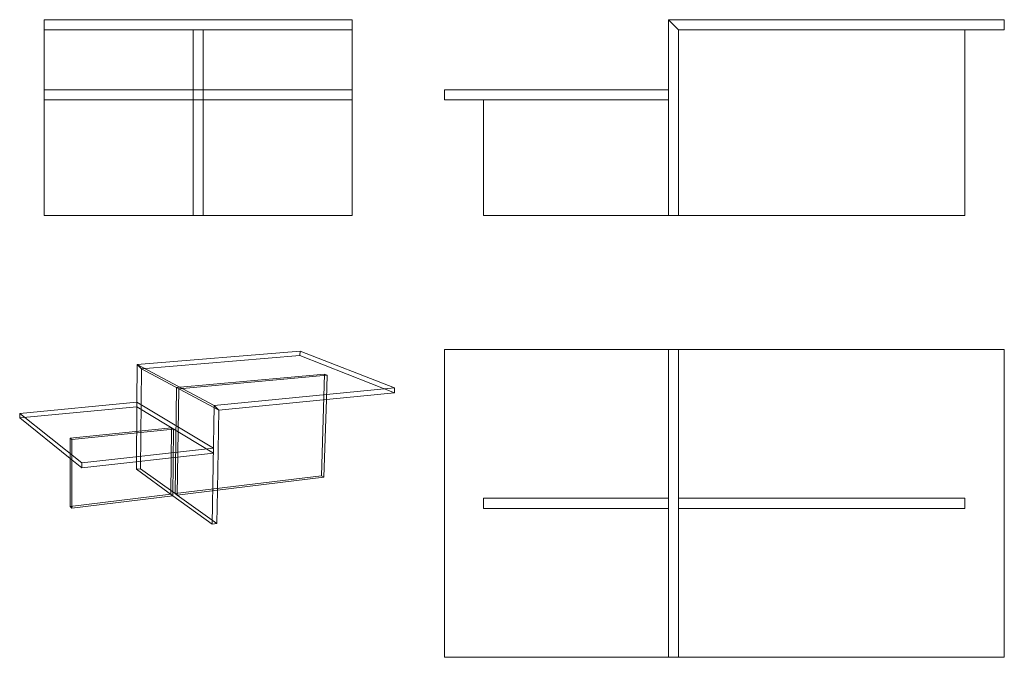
# Model space of a CAD drawing. Header units: millimetres. Extents: x -26 to 1733, y -1214 to -75.
import ezdxf

# ---------------------------------------------------------------- set-up
doc = ezdxf.new("R2010")
doc.units = ezdxf.units.MM
for name, color, linetype, lineweight, true_color in [('Default', 7, 'Continuous', 18, 0x000000), ('Make2D$hidden$Curves', 7, 'Continuous', 13, 0xe6e6e6), ('Make2D$visible$Curves', 7, 'Continuous', 18, 0x000000)]:
    doc.layers.add(name, color=color, linetype=linetype, lineweight=lineweight, true_color=true_color)

msp = doc.modelspace()

# ---------------------------------------------------------------- linework, layer by layer
at = {"layer": 'Default'}
for p, q in [((1133.1, -663.6), (1133.1, -1213.6)), ((1151.1, -1213.6), (1151.1, -663.6)), ((1133.1, -929.6), (802.9, -929.6)), ((802.9, -929.6), (802.9, -947.6)), ((802.9, -929.6), (802.9, -947.6)), ((1151.1, -929.6), (1662.6, -929.6)), ((1662.6, -929.6), (1151.1, -929.6)), ((1662.6, -929.6), (1662.6, -947.6)), ((1133.1, -947.6), (802.9, -947.6)), ((1662.6, -947.6), (1151.1, -947.6))]:
    msp.add_line(p, q, dxfattribs=at)
at = {"layer": 'Make2D$hidden$Curves'}
for p, q in [((1151.1, -92.7), (1133.1, -74.8)), ((1151.1, -92.8), (1151.1, -92.7)), ((17.9, -199.8), (567.9, -199.8)), ((17.9, -217.7), (283.9, -217.7)), ((283.9, -217.7), (567.9, -217.7)), ((301.9, -217.7), (283.9, -217.7)), ((474.7, -674.3), (475, -666.6)), ((474.7, -674.3), (191.8, -698.3)), ((643.7, -741), (474.7, -674.3)), ((191.8, -698.3), (184.2, -690.9)), ((184.2, -690.9), (191.8, -698.2)), ((191.8, -698.2), (190.2, -876.9)), ((329.9, -772), (191.8, -698.2)), ((329.9, -772.1), (191.8, -698.3)), ((518.8, -707.7), (254.4, -731.8)), ((523.3, -709.5), (258.2, -733.8)), ((513.3, -889.3), (518.8, -707.7)), ((518.8, -707.7), (523.3, -709.5)), ((522, -753.1), (523.3, -709.5)), ((254.4, -731.8), (251.9, -921.2)), ((258.2, -733.8), (255.6, -923.9)), ((183.7, -766.1), (-25.6, -786.1)), ((183.7, -758.1), (182.7, -877.7)), ((183.7, -766.1), (183.7, -758.1)), ((320.2, -849.2), (183.7, -766.1)), ((245.5, -803.8), (64.2, -822.4)), ((249.2, -806), (67.3, -824.8)), ((244, -922.2), (245.5, -803.8)), ((245.5, -803.8), (249.2, -806)), ((247.7, -924.9), (249.2, -806)), ((64.2, -822.4), (64.2, -858.3)), ((64.2, -822.4), (67.3, -824.8)), ((67.3, -824.8), (67.3, -860.8)), ((190.2, -876.9), (182.7, -877.7)), ((182.7, -877.7), (247.7, -924.9)), ((190.2, -876.9), (251.9, -921.2)), ((251.9, -921.2), (513.3, -889.3)), ((517.7, -891.7), (513.3, -889.3)), ((64.1, -944.2), (244, -922.2)), ((247.7, -924.9), (244, -922.2)), ((247.7, -924.9), (247.7, -924.9)), ((251.9, -921.2), (255.6, -923.9)), ((255.6, -923.9), (327.4, -915.1)), ((255.6, -923.9), (326.3, -974.6))]:
    msp.add_line(p, q, dxfattribs=at)
at = {"layer": 'Make2D$visible$Curves'}
for p, q in [((17.9, -74.8), (567.9, -74.8)), ((17.9, -92.8), (17.9, -74.8)), ((567.9, -92.8), (567.9, -74.8)), ((1133.1, -199.8), (1133.1, -74.8)), ((1133.1, -74.8), (1133.1, -199.8)), ((1133.1, -74.8), (1733.1, -74.8)), ((1133.1, -74.8), (1151.1, -92.8)), ((1733.1, -92.8), (1733.1, -74.8)), ((17.9, -424.8), (17.9, -92.8)), ((17.9, -92.8), (567.9, -92.8)), ((283.9, -424.8), (283.9, -92.8)), ((283.9, -92.8), (283.9, -217.7)), ((301.9, -424.8), (301.9, -92.8)), ((301.9, -92.8), (301.9, -424.8)), ((567.9, -92.8), (567.9, -424.8)), ((1151.1, -424.8), (1151.1, -92.8)), ((1151.1, -92.8), (1665.6, -92.8)), ((1662.6, -424.8), (1662.6, -92.8)), ((1662.6, -424.8), (1662.6, -92.8)), ((1665.6, -92.8), (1733.1, -92.8)), ((733.1, -199.8), (1133.1, -199.8)), ((733.3, -217.7), (733.1, -199.8)), ((1133.1, -217.7), (1133.1, -199.8)), ((1133.1, -199.8), (1133.1, -217.7)), ((283.9, -217.7), (283.9, -424.8)), ((733.3, -217.7), (802.9, -217.7)), ((802.9, -217.7), (807.3, -217.7)), ((802.9, -217.7), (802.9, -424.8)), ((807.3, -217.7), (1133.1, -217.7)), ((1133.1, -217.7), (807.3, -217.7)), ((1133.1, -424.8), (1133.1, -217.7)), ((1133.1, -217.7), (1133.1, -217.7)), ((1133.1, -217.7), (1133.1, -217.7)), ((1133.1, -217.7), (1133.1, -424.8)), ((1133.1, -217.7), (1133.1, -217.7)), ((1133.1, -217.7), (1133.1, -217.7)), ((283.9, -424.8), (17.9, -424.8)), ((283.9, -424.8), (301.9, -424.8)), ((567.9, -424.8), (301.9, -424.8)), ((802.9, -424.8), (1133.1, -424.8)), ((1133.1, -424.8), (1151.1, -424.8)), ((1151.1, -424.8), (1662.6, -424.8)), ((475, -666.6), (184.2, -690.9)), ((644, -732.3), (475, -666.6)), ((1133.1, -663.6), (733.1, -663.6)), ((733.1, -663.6), (733.1, -1213.6)), ((1733.1, -663.6), (1133.1, -663.6)), ((1733.1, -1213.6), (1733.1, -663.6)), ((184.2, -690.9), (183.7, -758.1)), ((184.2, -690.9), (321.6, -763.7)), ((321.6, -763.7), (644, -732.3)), ((643.7, -741), (644, -732.3)), ((329.9, -772.1), (522, -753.1)), ((517.7, -891.7), (522, -753.1)), ((522, -753.1), (643.7, -741)), ((183.7, -758.1), (-25.8, -777.9)), ((320.3, -840.1), (183.7, -758.1)), ((317.9, -975.7), (321.6, -763.7)), ((321.6, -763.7), (329.9, -772.1)), ((329.9, -772), (321.6, -763.7)), ((327.4, -915.1), (329.9, -772)), ((-25.8, -777.9), (85.4, -866)), ((-25.6, -786.1), (-25.8, -777.9)), ((-25.6, -786.1), (64.2, -858.3)), ((85.4, -866), (320.3, -840.1)), ((320.2, -849.2), (320.3, -840.1)), ((64.2, -858.3), (64.1, -944.2)), ((64.2, -858.3), (85.5, -875.4)), ((67.3, -860.8), (67.3, -947)), ((85.5, -875.4), (320.2, -849.2)), ((85.5, -875.4), (85.4, -866)), ((327.4, -915.1), (517.7, -891.7)), ((67.3, -947), (247.7, -924.9)), ((247.7, -924.9), (317.9, -975.7)), ((326.3, -974.6), (327.4, -915.1)), ((64.1, -944.2), (67.3, -947)), ((317.9, -975.7), (326.3, -974.6)), ((733.1, -1213.6), (1133.1, -1213.6)), ((1133.1, -1213.6), (1733.1, -1213.6))]:
    msp.add_line(p, q, dxfattribs=at)

doc.saveas('drawing.dxf')
